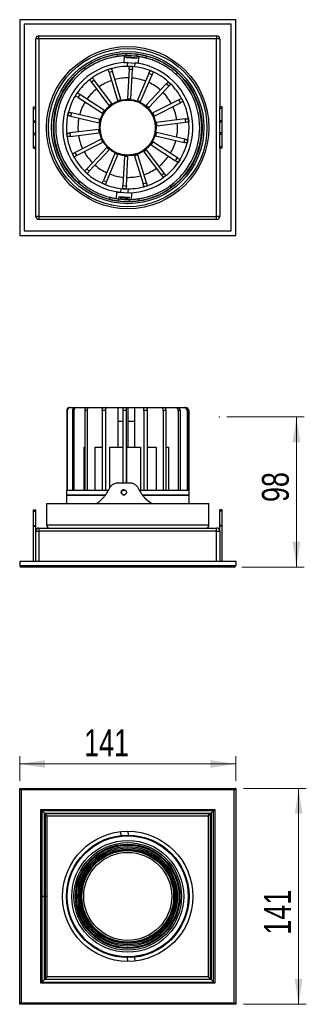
# Model space of a CAD drawing. Header units: millimetres. Extents: x 83 to 120, y 28 to 156.
import ezdxf

# ---------------------------------------------------------------- set-up
doc = ezdxf.new("R2010")
doc.units = ezdxf.units.MM
doc.header["$PDSIZE"] = -1
doc.styles.add('SLDTEXTSTYLE0', font='TXT', dxfattribs={"width": 0.75})
doc.dimstyles.new('SLDDIMSTYLE0', dxfattribs={"dimtxt": 3.5, "dimasz": 3.302, "dimexe": 0, "dimexo": 0.0625, "dimgap": 0.875, "dimtad": 1, "dimlfac": 5, "dimrnd": 1e-09, "dimzin": 12, "dimdsep": 46, "dimtxsty": 'SLDTEXTSTYLE0', "dimsah": 1, "dimcen": 0.09, "dimadec": 0, "dimazin": 3, "dimtfac": 1, "dimtmove": 0, "dimatfit": 0, "dimfxl": 0, "dimfrac": 2, "dimtolj": 1, "dimtzin": 12, "dimarcsym": 0})
doc.dimstyles.new('SLDDIMSTYLE1', dxfattribs={"dimtxt": 3.5, "dimasz": 3.302, "dimexe": 0, "dimexo": 0.0625, "dimgap": 0.875, "dimtad": 1, "dimlfac": 5, "dimrnd": 1e-09, "dimzin": 12, "dimdsep": 46, "dimtxsty": 'SLDTEXTSTYLE0', "dimsah": 1, "dimcen": 0.09, "dimadec": 0, "dimazin": 3, "dimtfac": 1, "dimtofl": 0, "dimtmove": 0, "dimatfit": 3, "dimfxl": 0, "dimfrac": 2, "dimtolj": 1, "dimtzin": 12, "dimarcsym": 0})

# ---------------------------------------------------------------- blocks, each defined once
blk = doc.blocks.new('_D')
at = {"color": 7, "linetype": 'Continuous', "lineweight": 18}
for p, q in [((109.61, 104.38), (119.7, 104.38)), ((118.7, 104.38), (118.7, 84.78)), ((111.57, 84.78), (119.7, 84.78))]:
    blk.add_line(p, q, dxfattribs=at)
for points in [[(118.7, 104.38), (118.19, 101.08), (119.21, 101.08)], [(118.7, 84.78), (119.21, 88.08), (118.19, 88.08)]]:
    blk.add_solid(points, dxfattribs=at)
at = {"color": 7, "linetype": 'Continuous', "lineweight": 18, "insert": (114.19, 93.27), "char_height": 3.5, "attachment_point": 1, "rotation": 90, "style": 'SLDTEXTSTYLE0'}
blk.add_mtext('98', dxfattribs=at)
blk = doc.blocks.new('_D_1')
at = {"color": 7, "linetype": 'Continuous', "lineweight": 18}
for p, q in [((82.57, 56.86), (82.57, 60.05)), ((110.77, 56.86), (110.77, 60.05)), ((82.57, 59.05), (110.77, 59.05))]:
    blk.add_line(p, q, dxfattribs=at)
for points in [[(82.57, 59.05), (85.88, 58.55), (85.88, 59.56)], [(110.77, 59.05), (107.47, 59.56), (107.47, 58.55)]]:
    blk.add_solid(points, dxfattribs=at)
at = {"color": 7, "linetype": 'Continuous', "lineweight": 18, "insert": (90.98, 63.56), "char_height": 3.5, "attachment_point": 1, "style": 'SLDTEXTSTYLE0'}
blk.add_mtext('141', dxfattribs=at)
blk = doc.blocks.new('_D_2')
at = {"color": 7, "linetype": 'Continuous', "lineweight": 18}
for p, q in [((111.77, 55.86), (119.98, 55.86)), ((118.98, 55.86), (118.98, 27.66)), ((111.77, 27.66), (119.98, 27.66))]:
    blk.add_line(p, q, dxfattribs=at)
for points in [[(118.98, 55.86), (118.47, 52.55), (119.48, 52.55)], [(118.98, 27.66), (119.48, 30.96), (118.47, 30.96)]]:
    blk.add_solid(points, dxfattribs=at)
at = {"color": 7, "linetype": 'Continuous', "lineweight": 18, "insert": (114.46, 36.76), "char_height": 3.5, "attachment_point": 1, "rotation": 90, "style": 'SLDTEXTSTYLE0'}
blk.add_mtext('141', dxfattribs=at)

msp = doc.modelspace()

# ---------------------------------------------------------------- linework, layer by layer
at = {"color": 7, "linetype": 'Continuous', "lineweight": 25}
for p, q in [((82.5732, 156.2774), (82.5732, 128.0774)), ((110.7732, 156.2774), (82.5732, 156.2774)), ((110.1732, 155.6774), (83.1732, 155.6774)), ((83.1732, 155.6774), (83.1732, 128.6774)), ((110.1732, 128.6774), (110.1732, 155.6774)), ((110.7732, 128.0774), (110.7732, 156.2774)), ((85.0732, 153.7774), (84.6732, 153.7774)), ((84.6732, 144.8781), (84.6732, 153.7774)), ((85.0732, 153.7774), (85.0732, 154.1774)), ((85.0732, 154.1774), (108.2732, 154.1774)), ((108.2732, 153.7774), (85.0732, 153.7774)), ((85.0732, 153.7774), (85.0732, 130.5774)), ((108.2732, 154.1774), (108.2732, 153.7774)), ((108.6732, 153.7774), (108.2732, 153.7774)), ((108.2732, 130.5774), (108.2732, 153.7774)), ((108.6732, 153.7774), (108.6732, 144.8781)), ((96.4829, 151.8283), (96.4691, 151.568)), ((96.8437, 151.8347), (96.8434, 151.8287)), ((96.8531, 151.8342), (96.8528, 151.8285)), ((97.5131, 151.7936), (97.5134, 151.7992)), ((97.5224, 151.7928), (97.5228, 151.7987)), ((95.2759, 151.7285), (95.2619, 151.4636)), ((96.2082, 151.5587), (96.1632, 150.707)), ((96.1632, 150.707), (98.0805, 150.6056)), ((96.4545, 151.2924), (96.4691, 151.568)), ((97.8526, 151.2185), (96.4545, 151.2924)), ((96.6225, 150.6827), (96.5958, 150.1774)), ((96.66, 151.391), (96.6542, 151.2819)), ((97.5944, 150.1242), (97.6211, 150.6299)), ((97.6528, 151.229), (97.6586, 151.3382)), ((97.8671, 151.494), (97.8526, 151.2185)), ((97.8809, 151.7544), (97.8671, 151.494)), ((98.0805, 150.6056), (98.1256, 151.4572)), ((99.0706, 151.5278), (99.0566, 151.2628)), ((91.0811, 150.0453), (91.0634, 149.711)), ((94.1268, 149.7613), (94.5514, 149.8909)), ((94.6682, 149.5084), (94.2435, 149.3788)), ((94.2435, 149.3788), (95.3575, 145.7287)), ((95.7821, 145.8583), (94.6682, 149.5084)), ((96.8531, 149.7755), (96.6514, 145.9646)), ((97.2964, 149.752), (96.8531, 149.7755)), ((96.8742, 150.1749), (97.3176, 150.1514)), ((97.0948, 145.9411), (97.2964, 149.752)), ((99.4409, 149.2557), (97.948, 145.7436)), ((99.8495, 149.0821), (99.4409, 149.2557)), ((99.5974, 149.6239), (100.006, 149.4502)), ((103.0644, 149.4113), (103.0467, 149.077)), ((91.6865, 148.433), (92.0412, 148.7001)), ((92.2818, 148.3805), (91.9271, 148.1135)), ((91.9271, 148.1135), (94.2222, 145.0645)), ((94.5769, 145.3316), (92.2818, 148.3805)), ((98.3567, 145.5699), (99.8495, 149.0821)), ((101.9679, 148.1747), (102.2924, 147.8717)), ((89.8477, 146.3502), (90.0897, 146.7225)), ((101.6949, 147.8823), (99.0909, 145.0926)), ((99.4154, 144.7896), (102.0195, 147.5793)), ((102.0195, 147.5793), (101.6949, 147.8823)), ((90.4251, 146.5044), (90.1831, 146.1322)), ((90.1831, 146.1322), (93.3826, 144.0521)), ((93.6246, 144.4244), (90.4251, 146.5044)), ((95.3575, 145.7287), (95.7821, 145.8583)), ((96.6514, 145.9646), (97.0948, 145.9411)), ((97.948, 145.7436), (98.3567, 145.5699)), ((103.3432, 145.8207), (99.9421, 144.0899)), ((100.1435, 143.6942), (103.5446, 145.425)), ((103.5446, 145.425), (103.3432, 145.8207)), ((103.6997, 146.0021), (103.9011, 145.6064)), ((84.3632, 144.8781), (84.6732, 144.8781)), ((84.3632, 144.6781), (84.3632, 144.8781)), ((84.3632, 144.6781), (84.6732, 144.6781)), ((84.3632, 143.0781), (84.3632, 144.6781)), ((84.6732, 144.6781), (84.6732, 144.8781)), ((84.6732, 143.0781), (84.6732, 144.6781)), ((88.8322, 143.7641), (88.9323, 144.1967)), ((89.322, 144.1065), (89.2219, 143.6739)), ((93.0399, 143.2462), (89.322, 144.1065)), ((93.3826, 144.0521), (93.6246, 144.4244)), ((94.2222, 145.0645), (94.5769, 145.3316)), ((99.0909, 145.0926), (99.4154, 144.7896)), ((99.9421, 144.0899), (100.1435, 143.6942)), ((108.9832, 144.8781), (108.6732, 144.8781)), ((108.6732, 144.6781), (108.6732, 144.8781)), ((108.9832, 144.6781), (108.6732, 144.6781)), ((108.6732, 143.0781), (108.6732, 144.6781)), ((108.9832, 144.6781), (108.9832, 144.8781)), ((108.9832, 143.0781), (108.9832, 144.6781)), ((84.3632, 143.0781), (84.6732, 143.0781)), ((84.3632, 142.8781), (84.3632, 143.0781)), ((84.3632, 142.8781), (84.6732, 142.8781)), ((84.3632, 141.4781), (84.3632, 142.8781)), ((84.6732, 142.8781), (84.6732, 143.0781)), ((84.6732, 141.4781), (84.6732, 142.8781)), ((89.2219, 143.6739), (92.9399, 142.8136)), ((92.9399, 142.8136), (93.0399, 143.2462)), ((104.1871, 143.3197), (100.3991, 142.8565)), ((100.3991, 142.8565), (100.4529, 142.4158)), ((100.4529, 142.4158), (104.241, 142.879)), ((104.241, 142.879), (104.1871, 143.3197)), ((104.5841, 143.3683), (104.638, 142.9276)), ((108.9832, 143.0781), (108.6732, 143.0781)), ((108.6732, 142.8781), (108.6732, 143.0781)), ((108.9832, 142.8781), (108.6732, 142.8781)), ((108.6732, 141.4781), (108.6732, 142.8781)), ((108.9832, 142.8781), (108.9832, 143.0781)), ((108.9832, 141.4781), (108.9832, 142.8781)), ((92.8935, 141.9391), (89.1055, 141.4759)), ((89.1594, 141.0351), (92.9474, 141.4983)), ((92.9474, 141.4983), (92.8935, 141.9391)), ((100.4066, 141.5413), (100.3065, 141.1087)), ((104.1246, 140.681), (100.4066, 141.5413)), ((84.3632, 141.4781), (84.6732, 141.4781)), ((84.3632, 141.2781), (84.3632, 141.4781)), ((84.3632, 141.2781), (84.6732, 141.2781)), ((84.3632, 139.6781), (84.3632, 141.2781)), ((84.6732, 141.2781), (84.6732, 141.4781)), ((84.6732, 139.6781), (84.6732, 141.2781)), ((88.7624, 140.9866), (88.7085, 141.4273)), ((89.1055, 141.4759), (89.1594, 141.0351)), ((93.203, 140.6607), (89.8019, 138.9299)), ((90.0032, 138.5342), (93.4044, 140.265)), ((93.4044, 140.265), (93.203, 140.6607)), ((99.9639, 140.3027), (99.7219, 139.9305)), ((103.1634, 138.2227), (99.9639, 140.3027)), ((100.3065, 141.1087), (104.0245, 140.2484)), ((104.0245, 140.2484), (104.1246, 140.681)), ((104.5143, 140.5908), (104.4142, 140.1582)), ((108.9832, 141.4781), (108.6732, 141.4781)), ((108.6732, 141.2781), (108.6732, 141.4781)), ((108.9832, 141.2781), (108.6732, 141.2781)), ((108.6732, 139.6781), (108.6732, 141.2781)), ((108.9832, 141.2781), (108.9832, 141.4781)), ((108.9832, 139.6781), (108.9832, 141.2781)), ((84.3632, 139.6781), (84.6732, 139.6781)), ((84.3632, 139.4781), (84.3632, 139.6781)), ((84.3632, 139.4781), (84.6732, 139.4781)), ((84.6732, 139.4781), (84.6732, 139.6781)), ((84.6732, 130.5774), (84.6732, 139.4781)), ((89.8019, 138.9299), (90.0032, 138.5342)), ((93.931, 139.5653), (91.327, 136.7756)), ((91.6516, 136.4726), (94.2556, 139.2623)), ((94.2556, 139.2623), (93.931, 139.5653)), ((99.1243, 139.2903), (98.7695, 139.0233)), ((98.7695, 139.0233), (101.0647, 135.9744)), ((101.4194, 136.2414), (99.1243, 139.2903)), ((99.7219, 139.9305), (102.9214, 137.8504)), ((108.9832, 139.6781), (108.6732, 139.6781)), ((108.6732, 139.4781), (108.6732, 139.6781)), ((108.6732, 139.4781), (108.6732, 130.5774)), ((108.9832, 139.4781), (108.6732, 139.4781)), ((108.9832, 139.4781), (108.9832, 139.6781)), ((89.6467, 138.3527), (89.4454, 138.7484)), ((94.9898, 138.7849), (93.497, 135.2728)), ((93.9056, 135.0991), (95.3984, 138.6112)), ((95.3984, 138.6112), (94.9898, 138.7849)), ((96.2517, 138.4138), (96.05, 134.6029)), ((96.695, 138.3903), (96.2517, 138.4138)), ((96.4934, 134.5794), (96.695, 138.3903)), ((97.989, 138.6261), (97.5643, 138.4965)), ((97.5643, 138.4965), (98.6783, 134.8465)), ((99.1029, 134.9761), (97.989, 138.6261)), ((102.9214, 137.8504), (103.1634, 138.2227)), ((103.4988, 138.0047), (103.2568, 137.6324)), ((91.3786, 136.1802), (91.054, 136.4832)), ((91.327, 136.7756), (91.6516, 136.4726)), ((90.2998, 135.2779), (90.2821, 134.9435)), ((93.497, 135.2728), (93.9056, 135.0991)), ((101.0647, 135.9744), (101.4194, 136.2414)), ((101.66, 135.9218), (101.3052, 135.6548)), ((93.7491, 134.731), (93.3405, 134.9047)), ((95.7521, 134.2306), (95.7253, 133.725)), ((96.4723, 134.18), (96.0289, 134.2034)), ((96.05, 134.6029), (96.4934, 134.5794)), ((96.7239, 133.6722), (96.7507, 134.1774)), ((98.6783, 134.8465), (99.1029, 134.9761)), ((99.2197, 134.5935), (98.795, 134.4639)), ((102.2831, 134.6439), (102.2654, 134.3095)), ((94.2899, 133.0921), (94.2759, 132.8271)), ((95.2209, 132.8976), (95.266, 133.7493)), ((95.266, 133.7493), (97.1833, 133.6479)), ((95.4793, 132.8609), (95.4656, 132.6005)), ((95.4939, 133.1364), (95.4793, 132.8609)), ((96.892, 133.0624), (95.4939, 133.1364)), ((95.6936, 133.1258), (95.6879, 133.0167)), ((96.6865, 132.9639), (96.6922, 133.073)), ((96.8774, 132.7869), (96.8636, 132.5265)), ((96.8774, 132.7869), (96.892, 133.0624)), ((97.1833, 133.6479), (97.1382, 132.7962)), ((98.0846, 132.8913), (98.0706, 132.6263)), ((85.0732, 130.5774), (84.6732, 130.5774)), ((85.0732, 130.5774), (108.2732, 130.5774)), ((85.0732, 130.5774), (85.0732, 130.1774)), ((108.2732, 130.1774), (85.0732, 130.1774)), ((108.6732, 130.5774), (108.2732, 130.5774)), ((108.2732, 130.1774), (108.2732, 130.5774)), ((83.1732, 128.6774), (110.1732, 128.6774)), ((82.5732, 128.0774), (110.7732, 128.0774)), ((89.1055, 105.619), (89.1594, 105.619)), ((89.1594, 105.619), (89.8019, 105.619)), ((89.8019, 105.619), (90.0032, 105.619)), ((90.0032, 105.619), (91.327, 105.619)), ((91.327, 105.619), (91.6516, 105.619)), ((91.6516, 105.619), (93.497, 105.619)), ((93.497, 105.619), (93.9056, 105.619)), ((93.9056, 105.619), (95.3984, 105.619)), ((95.3984, 105.619), (95.3984, 100.419)), ((95.3984, 105.619), (96.05, 105.619)), ((96.05, 105.619), (96.4934, 105.619)), ((96.4934, 105.619), (96.695, 105.619)), ((96.695, 105.619), (96.695, 100.419)), ((96.695, 105.619), (97.5643, 105.619)), ((97.5643, 105.619), (97.5643, 100.419)), ((97.5643, 105.619), (98.6783, 105.619)), ((98.6783, 105.619), (99.1029, 105.619)), ((99.1029, 105.619), (101.0647, 105.619)), ((101.0647, 105.619), (101.4194, 105.619)), ((101.4194, 105.619), (102.9214, 105.619)), ((102.9214, 105.619), (103.1634, 105.619)), ((103.1634, 105.619), (104.0245, 105.619)), ((104.0245, 105.619), (104.1246, 105.619)), ((104.1246, 105.619), (104.241, 105.619)), ((88.7624, 105.219), (88.7085, 105.219)), ((88.7085, 105.219), (88.7085, 94.819)), ((88.7624, 105.219), (88.7624, 94.819)), ((89.6467, 105.219), (89.4454, 105.219)), ((89.4454, 105.219), (89.4454, 94.819)), ((89.6467, 105.219), (89.6467, 94.819)), ((91.3786, 105.219), (91.054, 105.219)), ((91.054, 105.219), (91.054, 94.819)), ((91.3786, 105.219), (91.3786, 94.819)), ((93.7491, 105.219), (93.3405, 105.219)), ((93.3405, 105.219), (93.3405, 94.819)), ((93.7491, 105.219), (93.7491, 94.819)), ((96.0289, 105.219), (96.0289, 95.7941)), ((96.4723, 105.219), (96.0289, 105.219)), ((96.4723, 105.219), (96.4723, 95.7941)), ((98.795, 105.219), (98.795, 94.819)), ((99.2197, 105.219), (98.795, 105.219)), ((99.2197, 105.219), (99.2197, 94.819)), ((101.3052, 105.219), (101.3052, 94.819)), ((101.66, 105.219), (101.3052, 105.219)), ((101.66, 105.219), (101.66, 94.819)), ((103.2568, 105.219), (103.2568, 94.819)), ((103.4988, 105.219), (103.2568, 105.219)), ((103.4988, 105.219), (103.4988, 94.819)), ((104.4142, 105.219), (104.4142, 94.819)), ((104.5143, 105.219), (104.4142, 105.219)), ((104.5143, 105.219), (104.5143, 94.819)), ((104.638, 105.219), (104.638, 94.819)), ((95.3984, 103.819), (96.0289, 103.819)), ((96.695, 103.819), (97.5643, 103.819)), ((90.9842, 94.819), (90.9842, 100.419)), ((90.9842, 100.419), (91.054, 100.419)), ((92.4026, 94.819), (92.4026, 100.419)), ((92.4026, 100.419), (93.3405, 100.419)), ((94.3362, 95.132), (94.3362, 100.419)), ((94.3362, 100.419), (96.0289, 100.419)), ((96.5516, 95.7941), (96.5516, 100.419)), ((96.5516, 100.419), (98.357, 100.419)), ((98.357, 100.419), (98.357, 94.819)), ((99.2197, 100.419), (100.4027, 100.419)), ((100.4027, 100.419), (100.4027, 94.819)), ((101.66, 100.419), (101.9986, 100.419)), ((101.9986, 100.419), (101.9986, 94.819)), ((95.4656, 95.7941), (96.8636, 95.7941)), ((96.8774, 95.7941), (96.8636, 95.7941)), ((88.6732, 94.819), (88.6732, 94.219)), ((88.6732, 94.819), (88.7085, 94.819)), ((88.6732, 94.219), (93.7941, 94.219)), ((88.6732, 94.179), (88.6732, 93.0741)), ((88.6732, 94.179), (93.7643, 94.179)), ((88.7085, 94.819), (88.7624, 94.819)), ((88.7085, 94.819), (88.7085, 94.819)), ((88.7624, 94.819), (89.4454, 94.819)), ((89.4454, 94.819), (89.4455, 94.819)), ((89.4455, 94.819), (89.6467, 94.819)), ((89.6467, 94.819), (91.0541, 94.819)), ((91.054, 94.819), (91.0543, 94.819)), ((91.0543, 94.819), (91.3786, 94.819)), ((91.3786, 94.819), (93.3405, 94.819)), ((92.2952, 94.219), (92.2665, 94.179)), ((93.3405, 94.819), (93.3408, 94.819)), ((93.3408, 94.819), (93.7491, 94.819)), ((93.7491, 94.819), (94.1588, 94.819)), ((96.0289, 94.8351), (96.0289, 94.819)), ((96.0289, 94.819), (96.0292, 94.819)), ((96.0292, 94.819), (96.3463, 94.819)), ((96.0592, 94.219), (96.278, 94.219)), ((98.0846, 95.0243), (98.0706, 95.0243)), ((98.2023, 94.819), (98.795, 94.819)), ((98.5731, 94.219), (104.6732, 94.219)), ((98.6023, 94.179), (104.6732, 94.179)), ((98.795, 94.819), (98.7953, 94.819)), ((98.795, 94.819), (98.795, 94.819)), ((98.7953, 94.819), (99.2197, 94.819)), ((99.2197, 94.819), (101.3052, 94.819)), ((101.0755, 94.179), (101.0473, 94.219)), ((101.3052, 94.819), (101.3055, 94.819)), ((101.3052, 94.819), (101.3052, 94.819)), ((101.3055, 94.819), (101.66, 94.819)), ((101.66, 94.819), (103.2568, 94.819)), ((103.2568, 94.819), (103.2569, 94.819)), ((103.2568, 94.819), (103.2568, 94.819)), ((103.2569, 94.819), (103.4988, 94.819)), ((103.4988, 94.819), (104.4142, 94.819)), ((104.4142, 94.819), (104.4143, 94.819)), ((104.4142, 94.819), (104.4142, 94.819)), ((104.4143, 94.819), (104.5143, 94.819)), ((104.5143, 94.819), (104.6732, 94.819)), ((104.6732, 94.219), (104.6732, 94.819)), ((104.6732, 93.0741), (104.6732, 94.179)), ((86.0732, 93.0741), (86.0732, 90.2741)), ((86.0732, 93.0741), (96.6732, 93.0741)), ((96.6732, 93.0741), (107.2732, 93.0741)), ((107.2732, 90.2741), (107.2732, 93.0741)), ((84.3632, 92.2541), (84.6732, 92.2541)), ((84.3632, 92.0541), (84.3632, 92.2541)), ((84.3632, 90.2061), (84.3632, 92.0541)), ((84.3632, 92.0541), (84.6732, 92.0541)), ((84.6732, 92.0541), (84.6732, 92.2541)), ((84.6732, 90.2061), (84.6732, 92.0541)), ((108.9832, 92.2541), (108.6732, 92.2541)), ((108.6732, 92.0541), (108.6732, 92.2541)), ((108.9832, 92.0541), (108.6732, 92.0541)), ((108.6732, 90.2061), (108.6732, 92.0541)), ((108.9832, 92.0541), (108.9832, 92.2541)), ((108.9832, 90.2061), (108.9832, 92.0541)), ((84.3632, 90.2061), (84.6732, 90.2061)), ((84.3632, 90.1093), (84.3632, 90.2061)), ((84.3632, 90.1093), (84.6732, 90.1093)), ((84.3632, 85.5541), (84.3632, 90.1093)), ((84.6732, 90.1093), (84.6732, 90.2061)), ((84.6732, 89.4741), (84.6732, 90.1093)), ((108.9832, 90.2061), (108.6732, 90.2061)), ((108.6732, 90.1093), (108.6732, 90.2061)), ((108.9832, 90.1093), (108.6732, 90.1093)), ((108.6732, 89.4741), (108.6732, 90.1093)), ((108.9832, 90.1093), (108.9832, 90.2061)), ((108.9832, 85.5541), (108.9832, 90.1093)), ((84.6732, 89.4741), (85.0732, 89.4741)), ((84.6732, 85.5541), (84.6732, 89.4741)), ((85.0732, 89.8741), (85.0732, 89.4741)), ((85.0732, 89.8741), (108.2732, 89.8741)), ((108.2732, 89.4741), (85.0732, 89.4741)), ((108.2732, 89.4741), (108.2732, 89.8741)), ((108.2732, 89.4741), (108.6732, 89.4741)), ((108.6732, 89.4741), (108.6732, 85.5541)), ((82.5732, 85.5541), (82.5732, 84.9801)), ((82.5732, 85.5541), (110.7732, 85.5541)), ((82.5732, 84.9801), (110.7732, 84.9801)), ((110.7732, 85.5541), (110.7732, 84.9801)), ((110.5732, 84.7801), (82.7732, 84.7801)), ((82.5732, 27.6554), (82.5732, 55.8554)), ((82.5732, 55.8554), (110.7732, 55.8554)), ((82.7732, 55.6554), (82.7732, 27.8554)), ((110.5732, 55.6554), (82.7732, 55.6554)), ((110.5732, 27.8554), (110.5732, 55.6554)), ((110.7732, 55.8554), (110.7732, 27.6554)), ((85.3203, 53.1084), (108.0262, 53.1084)), ((85.3203, 41.7554), (85.3203, 53.1084)), ((85.4798, 52.9489), (85.4798, 41.7554)), ((107.8667, 52.9489), (85.4798, 52.9489)), ((107.8667, 30.562), (107.8667, 52.9489)), ((108.0262, 53.1084), (108.0262, 30.4025)), ((85.7999, 41.7554), (85.7999, 52.6288)), ((85.7999, 52.6288), (107.5466, 52.6288)), ((85.876, 52.5527), (85.876, 41.7554)), ((107.4705, 52.5527), (85.876, 52.5527)), ((85.876, 52.5527), (86.1732, 52.2554)), ((86.1732, 41.7554), (86.1732, 52.2554)), ((86.1732, 52.2554), (107.1732, 52.2554)), ((107.4705, 52.5527), (107.1732, 52.2554)), ((107.1732, 52.2554), (107.1732, 31.2554)), ((107.4705, 30.9582), (107.4705, 52.5527)), ((107.5466, 52.6288), (107.5466, 30.8821)), ((95.7256, 50.2025), (95.7521, 49.7023)), ((96.7507, 49.7555), (96.7242, 50.2553)), ((93.3405, 49.0282), (93.3408, 49.0283)), ((93.3405, 49.0282), (93.3405, 49.0282)), ((98.795, 49.4689), (98.7953, 49.4689)), ((98.795, 49.4689), (98.795, 49.4689)), ((101.3052, 48.2781), (101.3055, 48.2779)), ((101.3052, 48.2781), (101.3052, 48.2781)), ((91.054, 47.4497), (91.0543, 47.4499)), ((91.0541, 47.4497), (91.054, 47.4497)), ((89.4454, 45.1844), (89.4455, 45.1847)), ((89.4454, 45.1844), (89.4454, 45.1844)), ((103.2568, 46.3005), (103.2569, 46.3002)), ((103.2568, 46.3005), (103.2568, 46.3005)), ((104.4142, 43.7747), (104.4143, 43.7744)), ((104.4142, 43.7747), (104.4142, 43.7747)), ((88.7085, 42.5056), (88.7085, 42.5059)), ((88.7085, 42.5056), (88.7085, 42.5056)), ((85.3203, 30.4025), (85.3203, 41.7554)), ((85.3203, 41.7554), (85.4798, 41.7554)), ((85.4798, 41.7554), (85.4798, 30.562)), ((85.7999, 41.7554), (85.4798, 41.7554)), ((85.7999, 30.8821), (85.7999, 41.7554)), ((85.876, 41.7554), (85.7999, 41.7554)), ((85.876, 41.7554), (85.876, 30.9582)), ((86.1732, 41.7554), (85.876, 41.7554)), ((86.1732, 31.2554), (86.1732, 41.7554)), ((104.638, 41.0053), (104.638, 41.0053)), ((104.638, 41.0053), (104.638, 41.005)), ((88.9323, 39.7362), (88.9322, 39.7365)), ((88.9323, 39.7362), (88.9323, 39.7362)), ((103.9011, 38.3264), (103.901, 38.3262)), ((103.9011, 38.3265), (103.9011, 38.3264)), ((90.0897, 37.2104), (90.0895, 37.2107)), ((90.0897, 37.2104), (90.0897, 37.2104)), ((102.2924, 36.0612), (102.2922, 36.061)), ((102.2924, 36.0612), (102.2924, 36.0612)), ((92.0412, 35.2328), (92.041, 35.233)), ((92.0412, 35.2328), (92.0412, 35.2328)), ((94.5514, 34.0419), (94.5512, 34.042)), ((94.5515, 34.0419), (94.5514, 34.0419)), ((96.5958, 33.7554), (96.6222, 33.2556)), ((97.6208, 33.3084), (97.5944, 33.8086)), ((100.006, 34.4827), (100.0057, 34.4826)), ((100.006, 34.4827), (100.006, 34.4827)), ((107.5466, 30.8821), (85.7999, 30.8821)), ((85.876, 30.9582), (86.1732, 31.2554)), ((85.876, 30.9582), (107.4705, 30.9582)), ((107.1732, 31.2554), (86.1732, 31.2554)), ((107.4705, 30.9582), (107.1732, 31.2554)), ((108.0262, 30.4025), (85.3203, 30.4025)), ((85.4798, 30.562), (107.8667, 30.562)), ((110.7732, 27.6554), (82.5732, 27.6554)), ((82.7732, 27.8554), (110.5732, 27.8554))]:
    msp.add_line(p, q, dxfattribs=at)
at = {"color": 1, "linetype": 'Continuous', "lineweight": 25}
for p, q in [((86.0732, 90.2741), (96.6732, 90.2741)), ((96.6732, 90.2741), (107.2732, 90.2741)), ((85.0732, 89.4741), (85.0732, 85.5541)), ((108.2732, 85.5541), (108.2732, 89.4741))]:
    msp.add_line(p, q, dxfattribs=at)
at = {"color": 7, "linetype": 'Continuous', "lineweight": 25, "flags": 128}
for points in [[(96.66, 151.391), (96.6757, 151.3902), (96.7218, 151.3877), (96.7953, 151.3838), (96.8918, 151.3787), (97.005, 151.3727), (97.128, 151.3662), (97.2529, 151.3596), (97.3719, 151.3533), (97.4776, 151.3477), (97.5633, 151.3432), (97.6235, 151.34), (97.6547, 151.3384), (97.6586, 151.3382)], [(94.2435, 149.3788), (94.2208, 149.4534), (94.1989, 149.5252), (94.1787, 149.5913), (94.161, 149.6493), (94.1465, 149.6969), (94.1357, 149.7322), (94.129, 149.754), (94.1268, 149.7613)], [(94.5514, 149.8909), (94.5537, 149.8836), (94.5603, 149.8618), (94.5711, 149.8265), (94.5856, 149.7789), (94.6033, 149.7209), (94.6235, 149.6548), (94.6454, 149.583), (94.6682, 149.5084)], [(96.8531, 149.7755), (96.8572, 149.8534), (96.8612, 149.9283), (96.8648, 149.9974), (96.868, 150.0579), (96.8706, 150.1076), (96.8726, 150.1445), (96.8738, 150.1672), (96.8742, 150.1749)], [(97.3176, 150.1514), (97.3172, 150.1438), (97.316, 150.121), (97.314, 150.0841), (97.3114, 150.0345), (97.3082, 149.9739), (97.3045, 149.9049), (97.3006, 149.8299), (97.2964, 149.752)], [(99.4409, 149.2557), (99.4714, 149.3276), (99.5008, 149.3966), (99.5278, 149.4603), (99.5515, 149.516), (99.571, 149.5618), (99.5855, 149.5958), (99.5944, 149.6168), (99.5974, 149.6239)], [(100.006, 149.4502), (100.003, 149.4431), (99.9941, 149.4222), (99.9796, 149.3881), (99.9602, 149.3424), (99.9365, 149.2866), (99.9094, 149.2229), (99.88, 149.1539), (99.8495, 149.0821)], [(91.9271, 148.1135), (91.8801, 148.1758), (91.835, 148.2357), (91.7934, 148.291), (91.757, 148.3394), (91.727, 148.3792), (91.7048, 148.4087), (91.6911, 148.4269), (91.6865, 148.433)], [(92.0412, 148.7001), (92.0459, 148.6939), (92.0595, 148.6757), (92.0818, 148.6462), (92.1117, 148.6065), (92.1481, 148.558), (92.1897, 148.5028), (92.2349, 148.4428), (92.2818, 148.3805)], [(101.6949, 147.8823), (101.7482, 147.9393), (101.7994, 147.9942), (101.8466, 148.0447), (101.8879, 148.089), (101.9219, 148.1254), (101.9471, 148.1524), (101.9626, 148.1691), (101.9679, 148.1747)], [(90.0897, 146.7225), (90.0962, 146.7183), (90.1152, 146.7059), (90.1462, 146.6857), (90.1879, 146.6586), (90.2388, 146.6256), (90.2967, 146.5879), (90.3596, 146.547), (90.4251, 146.5044)], [(102.2924, 147.8717), (102.2872, 147.8661), (102.2717, 147.8495), (102.2464, 147.8224), (102.2125, 147.7861), (102.1711, 147.7418), (102.1239, 147.6912), (102.0727, 147.6363), (102.0195, 147.5793)], [(90.1831, 146.1322), (90.1176, 146.1747), (90.0547, 146.2156), (89.9967, 146.2533), (89.9459, 146.2863), (89.9042, 146.3135), (89.8732, 146.3336), (89.8541, 146.346), (89.8477, 146.3502)], [(103.3432, 145.8207), (103.4128, 145.8561), (103.4797, 145.8901), (103.5413, 145.9215), (103.5953, 145.949), (103.6397, 145.9716), (103.6726, 145.9883), (103.6929, 145.9986), (103.6997, 146.0021)], [(103.9011, 145.6064), (103.8943, 145.6029), (103.874, 145.5926), (103.841, 145.5758), (103.7967, 145.5533), (103.7427, 145.5258), (103.681, 145.4944), (103.6142, 145.4604), (103.5446, 145.425)], [(88.9323, 144.1967), (88.9397, 144.1949), (88.9619, 144.1898), (88.9979, 144.1815), (89.0464, 144.1702), (89.1054, 144.1566), (89.1728, 144.141), (89.2459, 144.1241), (89.322, 144.1065)], [(89.2219, 143.6739), (89.1458, 143.6915), (89.0727, 143.7084), (89.0054, 143.724), (88.9463, 143.7377), (88.8978, 143.7489), (88.8618, 143.7572), (88.8396, 143.7624), (88.8322, 143.7641)], [(104.1871, 143.3197), (104.2645, 143.3292), (104.339, 143.3383), (104.4077, 143.3467), (104.4678, 143.3541), (104.5172, 143.3601), (104.5539, 143.3646), (104.5765, 143.3673), (104.5841, 143.3683)], [(104.638, 142.9276), (104.6304, 142.9266), (104.6078, 142.9239), (104.5711, 142.9194), (104.5217, 142.9133), (104.4615, 142.906), (104.3929, 142.8976), (104.3184, 142.8885), (104.241, 142.879)], [(88.7085, 141.4273), (88.7161, 141.4282), (88.7387, 141.431), (88.7754, 141.4355), (88.8248, 141.4415), (88.8849, 141.4489), (88.9536, 141.4573), (89.0281, 141.4664), (89.1055, 141.4759)], [(89.1594, 141.0351), (89.082, 141.0257), (89.0075, 141.0166), (88.9388, 141.0082), (88.8787, 141.0008), (88.8293, 140.9948), (88.7926, 140.9903), (88.77, 140.9875), (88.7624, 140.9866)], [(104.4142, 140.1582), (104.4067, 140.1599), (104.3846, 140.1651), (104.3485, 140.1734), (104.3001, 140.1846), (104.241, 140.1983), (104.1737, 140.2139), (104.1005, 140.2308), (104.0245, 140.2484)], [(104.1246, 140.681), (104.2006, 140.6634), (104.2737, 140.6464), (104.3411, 140.6309), (104.4002, 140.6172), (104.4486, 140.606), (104.4847, 140.5976), (104.5068, 140.5925), (104.5143, 140.5908)], [(89.4454, 138.7484), (89.4522, 138.7519), (89.4725, 138.7622), (89.5054, 138.779), (89.5498, 138.8016), (89.6038, 138.8291), (89.6654, 138.8604), (89.7323, 138.8945), (89.8019, 138.9299)], [(90.0032, 138.5342), (89.9337, 138.4988), (89.8668, 138.4647), (89.8052, 138.4334), (89.7512, 138.4059), (89.7068, 138.3833), (89.6739, 138.3665), (89.6536, 138.3562), (89.6467, 138.3527)], [(103.2568, 137.6324), (103.2503, 137.6366), (103.2312, 137.649), (103.2003, 137.6691), (103.1585, 137.6963), (103.1077, 137.7293), (103.0497, 137.767), (102.9868, 137.8079), (102.9214, 137.8504)], [(103.1634, 138.2227), (103.2288, 138.1801), (103.2918, 138.1392), (103.3497, 138.1016), (103.4006, 138.0685), (103.4423, 138.0414), (103.4732, 138.0213), (103.4923, 138.0088), (103.4988, 138.0047)], [(91.054, 136.4832), (91.0593, 136.4888), (91.0748, 136.5054), (91.1, 136.5324), (91.134, 136.5688), (91.1754, 136.6131), (91.2225, 136.6637), (91.2737, 136.7185), (91.327, 136.7756)], [(91.6516, 136.4726), (91.5983, 136.4155), (91.5471, 136.3607), (91.4999, 136.3101), (91.4586, 136.2658), (91.4246, 136.2295), (91.3994, 136.2024), (91.3839, 136.1858), (91.3786, 136.1802)], [(93.3405, 134.9047), (93.3435, 134.9118), (93.3524, 134.9327), (93.3669, 134.9667), (93.3863, 135.0125), (93.41, 135.0683), (93.4371, 135.1319), (93.4664, 135.201), (93.497, 135.2728)], [(93.9056, 135.0991), (93.875, 135.0273), (93.8457, 134.9582), (93.8186, 134.8946), (93.7949, 134.8388), (93.7755, 134.793), (93.761, 134.759), (93.7521, 134.7381), (93.7491, 134.731)], [(101.3052, 135.6548), (101.3006, 135.6609), (101.2869, 135.6791), (101.2647, 135.7087), (101.2348, 135.7484), (101.1983, 135.7968), (101.1567, 135.8521), (101.1116, 135.912), (101.0647, 135.9744)], [(101.4194, 136.2414), (101.4663, 136.1791), (101.5115, 136.1191), (101.5531, 136.0639), (101.5895, 136.0154), (101.6194, 135.9757), (101.6417, 135.9462), (101.6554, 135.928), (101.66, 135.9218)], [(96.0289, 134.2034), (96.0293, 134.2111), (96.0305, 134.2338), (96.0325, 134.2707), (96.0351, 134.3204), (96.0383, 134.3809), (96.0419, 134.45), (96.0459, 134.5249), (96.05, 134.6029)], [(96.4934, 134.5794), (96.4893, 134.5015), (96.4853, 134.4265), (96.4817, 134.3575), (96.4785, 134.2969), (96.4758, 134.2473), (96.4739, 134.2104), (96.4727, 134.1876), (96.4723, 134.18)], [(98.795, 134.4639), (98.7928, 134.4713), (98.7861, 134.4931), (98.7754, 134.5284), (98.7608, 134.576), (98.7431, 134.634), (98.723, 134.7001), (98.7011, 134.7719), (98.6783, 134.8465)], [(99.1029, 134.9761), (99.1257, 134.9015), (99.1476, 134.8297), (99.1678, 134.7636), (99.1855, 134.7056), (99.2, 134.658), (99.2108, 134.6227), (99.2175, 134.6009), (99.2197, 134.5935)], [(95.6879, 133.0167), (95.7036, 133.0159), (95.7496, 133.0134), (95.8232, 133.0095), (95.9196, 133.0044), (96.0329, 132.9984), (96.1558, 132.9919), (96.2807, 132.9853), (96.3998, 132.979), (96.5054, 132.9734), (96.5911, 132.9689), (96.6514, 132.9657), (96.6825, 132.9641), (96.6865, 132.9639)], [(93.3405, 105.219), (93.3435, 105.2971), (93.3524, 105.3721), (93.3669, 105.4413), (93.3863, 105.5019), (93.41, 105.5516), (93.4371, 105.5886), (93.4664, 105.6114), (93.497, 105.619)], [(93.9056, 105.619), (93.875, 105.6114), (93.8457, 105.5886), (93.8186, 105.5516), (93.7949, 105.5019), (93.7755, 105.4413), (93.761, 105.3721), (93.7521, 105.2971), (93.7491, 105.219)], [(98.795, 105.219), (98.7928, 105.2971), (98.7861, 105.3721), (98.7754, 105.4413), (98.7608, 105.5019), (98.7431, 105.5516), (98.723, 105.5886), (98.7011, 105.6114), (98.6783, 105.619)], [(99.1029, 105.619), (99.1257, 105.6114), (99.1476, 105.5886), (99.1678, 105.5516), (99.1855, 105.5019), (99.2, 105.4413), (99.2108, 105.3721), (99.2175, 105.2971), (99.2197, 105.219)], [(101.3052, 105.219), (101.3006, 105.2971), (101.2869, 105.3721), (101.2647, 105.4413), (101.2348, 105.5019), (101.1983, 105.5516), (101.1567, 105.5886), (101.1116, 105.6114), (101.0647, 105.619)], [(101.4194, 105.619), (101.4663, 105.6114), (101.5115, 105.5886), (101.5531, 105.5516), (101.5895, 105.5019), (101.6194, 105.4413), (101.6417, 105.3721), (101.6554, 105.2971), (101.66, 105.219)], [(82.7732, 55.6554), (82.7342, 55.6945), (82.6967, 55.732), (82.6621, 55.7666), (82.6318, 55.7969), (82.6069, 55.8217), (82.5885, 55.8402), (82.5771, 55.8516), (82.5732, 55.8554)], [(110.7732, 55.8554), (110.7702, 55.8524), (110.7612, 55.8434), (110.7464, 55.8286), (110.7264, 55.8086), (110.7018, 55.784), (110.6732, 55.7554), (110.6416, 55.7238), (110.608, 55.6902), (110.5732, 55.6554)], [(85.3203, 53.1084), (85.357, 53.0717), (85.3925, 53.0362), (85.4255, 53.0032), (85.4549, 52.9738), (85.4798, 52.9489)], [(85.4798, 52.9489), (85.544, 52.8847), (85.621, 52.8076), (85.7076, 52.7211), (85.7999, 52.6288)], [(107.8667, 52.9489), (107.8025, 52.8847), (107.7254, 52.8076), (107.6389, 52.7211), (107.5466, 52.6288)], [(107.8667, 52.9489), (107.8916, 52.9738), (107.921, 53.0032), (107.954, 53.0362), (107.9895, 53.0717), (108.0262, 53.1084)], [(85.876, 52.5527), (85.8517, 52.577), (85.8261, 52.6025), (85.7999, 52.6288)], [(107.4705, 52.5527), (107.4948, 52.577), (107.5203, 52.6025), (107.5466, 52.6288)], [(85.4798, 30.562), (85.544, 30.6262), (85.621, 30.7032), (85.7076, 30.7898), (85.7999, 30.8821)], [(85.7999, 30.8821), (85.8261, 30.9083), (85.8517, 30.9339), (85.876, 30.9582)], [(107.5466, 30.8821), (107.5203, 30.9083), (107.4948, 30.9339), (107.4705, 30.9582)], [(107.8667, 30.562), (107.8025, 30.6262), (107.7254, 30.7032), (107.6389, 30.7898), (107.5466, 30.8821)], [(85.4798, 30.562), (85.4549, 30.5371), (85.4255, 30.5077), (85.3925, 30.4747), (85.357, 30.4392), (85.3203, 30.4025)], [(107.8667, 30.562), (107.8916, 30.5371), (107.921, 30.5077), (107.954, 30.4747), (107.9895, 30.4392), (108.0262, 30.4025)], [(82.7732, 27.8554), (82.7385, 27.8207), (82.7048, 27.787), (82.6732, 27.7554), (82.6447, 27.7269), (82.62, 27.7022), (82.6, 27.6822), (82.5853, 27.6675), (82.5763, 27.6585), (82.5732, 27.6554)], [(110.7732, 27.6554), (110.7694, 27.6593), (110.758, 27.6707), (110.7395, 27.6891), (110.7147, 27.714), (110.6844, 27.7443), (110.6498, 27.7789), (110.6123, 27.8164), (110.5732, 27.8554)]]:
    msp.add_lwpolyline(points, dxfattribs=at)
at = {"color": 7, "linetype": 'Continuous', "lineweight": 25}
for centre, radius in [((96.6732, 142.1774), 10.6), ((96.6732, 142.1774), 10.34), ((96.6732, 142.1774), 9.94), ((96.6732, 142.1774), 9.7), ((96.6732, 142.1774), 3.7), ((96.6732, 142.1774), 3.6), ((96.6732, 41.7554), 8.5), ((96.6732, 41.7554), 8), ((96.6732, 41.7554), 7.9), ((96.6732, 41.7554), 7.3), ((96.6732, 41.7554), 7.0213), ((96.6732, 41.7554), 6.8153), ((96.6732, 41.7554), 6.7043), ((96.6732, 41.7554), 6.4983), ((96.6732, 41.7554), 6.3398), ((96.6732, 41.7554), 6.1655), ((96.6732, 41.7554), 6.0291), ((96.6732, 41.7554), 5.9895), ((96.6732, 41.7554), 5.7475)]:
    msp.add_circle(centre, radius, dxfattribs=at)
for centre, radius, start, end in [((85.0732, 153.7774), 0.4, 90, 180), ((108.2732, 153.7774), 0.4, 0, 90), ((96.6732, 142.1774), 9.6528, 82.812822, 91.130083), ((96.6732, 142.1774), 8.5, 90.343739, 263.599166), ((96.6732, 142.1774), 9.3928, 82.697496, 91.245409), ((96.6732, 142.1774), 8.5, 270.343739, 83.599166), ((96.6732, 142.1774), 9.6528, 125.403324, 228.539581), ((96.6732, 142.1774), 9.3928, 126.673075, 227.26983), ((96.6732, 142.1774), 8, 108.560569, 125.380245), ((96.6732, 142.1774), 8, 105.382336, 108.560569), ((96.6732, 142.1774), 8, 88.560569, 105.380245), ((96.6732, 142.1774), 8, 85.382336, 88.560569), ((96.6732, 142.1774), 8, 68.560569, 85.380245), ((96.6732, 142.1774), 8, 65.382336, 68.560569), ((96.6732, 142.1774), 8, 48.560569, 65.380245), ((96.6732, 142.1774), 9.6528, 305.403324, 48.539581), ((96.6732, 142.1774), 8, 128.560569, 145.380245), ((96.6732, 142.1774), 8, 125.382336, 128.560569), ((96.6732, 142.1774), 6.5, 108.927418, 125.012914), ((96.6732, 142.1774), 6.5, 88.927418, 105.012914), ((96.6732, 142.1774), 6.5, 68.927418, 85.012914), ((96.6732, 142.1774), 6.5, 48.927418, 65.012914), ((96.6732, 142.1774), 8, 45.382336, 48.560569), ((96.6732, 142.1774), 9.3928, 306.673075, 47.26983), ((96.6732, 142.1774), 8, 145.382336, 148.560569), ((96.6732, 142.1774), 6.5, 128.927418, 145.012914), ((96.6732, 142.1774), 6.5, 28.927418, 45.012914), ((96.6732, 142.1774), 8, 28.560569, 45.380245), ((96.6732, 142.1774), 8, 148.560569, 165.380245), ((96.6732, 142.1774), 6.5, 148.927418, 165.012914), ((96.6732, 142.1774), 8, 25.382336, 28.560569), ((96.6732, 142.1774), 8, 8.560569, 25.380245), ((96.6732, 142.1774), 8, 165.382336, 168.560569), ((96.6732, 142.1774), 6.5, 8.927418, 25.012914), ((96.6732, 142.1774), 8, 168.560569, 185.380245), ((96.6732, 142.1774), 6.5, 168.927418, 185.012914), ((96.6732, 142.1774), 8, 348.560569, 5.380245), ((96.6732, 142.1774), 8, 5.382336, 8.560569), ((96.6732, 142.1774), 6.5, 348.927418, 5.012914), ((96.6732, 142.1774), 8, 185.382336, 188.560569), ((96.6732, 142.1774), 8, 188.560569, 205.380245), ((96.6732, 142.1774), 6.5, 188.927418, 205.012914), ((96.6732, 142.1774), 6.5, 328.927418, 345.012914), ((96.6732, 142.1774), 8, 345.382336, 348.560569), ((96.6732, 142.1774), 6.5, 208.927418, 225.012914), ((96.6732, 142.1774), 8, 328.560569, 345.380245), ((96.6732, 142.1774), 8, 205.382336, 208.560569), ((96.6732, 142.1774), 8, 208.560569, 225.380245), ((96.6732, 142.1774), 6.5, 308.927418, 325.012914), ((96.6732, 142.1774), 8, 308.560569, 325.380245), ((96.6732, 142.1774), 8, 325.382336, 328.560569), ((96.6732, 142.1774), 8, 225.382336, 228.560569), ((96.6732, 142.1774), 6.5, 228.927418, 245.012914), ((96.6732, 142.1774), 6.5, 288.927418, 305.012914), ((96.6732, 142.1774), 8, 228.560569, 245.380245), ((96.6732, 142.1774), 6.5, 248.927418, 265.012914), ((96.6732, 142.1774), 6.5, 268.927418, 285.012914), ((96.6732, 142.1774), 8, 288.560569, 305.380245), ((96.6732, 142.1774), 8, 305.382336, 308.560569), ((96.6732, 142.1774), 8, 245.382336, 248.560569), ((96.6732, 142.1774), 8, 248.560569, 265.380245), ((96.6732, 142.1774), 8, 265.382336, 268.560569), ((96.6732, 142.1774), 8, 268.560569, 285.380245), ((96.6732, 142.1774), 8, 285.382336, 288.560569), ((96.6732, 142.1774), 9.6528, 262.812822, 271.130083), ((96.6732, 142.1774), 9.3928, 262.697496, 271.245409), ((85.0732, 130.5774), 0.4, 180, 270), ((108.2732, 130.5774), 0.4, 270, 0), ((89.107, 105.2205), 0.3985, 90.213375, 180.211797), ((89.1609, 105.2205), 0.3985, 90.213375, 180.211797), ((89.8249, 105.2396), 0.3801, 93.481042, 183.102025), ((90.0263, 105.2396), 0.3801, 93.481042, 183.102025), ((91.4053, 105.2725), 0.3553, 102.733394, 188.65027), ((91.7299, 105.2725), 0.3553, 102.733394, 188.65027), ((97.9375, 105.3188), 1.9112, 170.96045, 182.990899), ((98.3809, 105.3188), 1.9112, 170.96045, 182.990899), ((102.886, 105.2488), 0.372, 355.419151, 84.533726), ((103.128, 105.2488), 0.372, 355.419151, 84.533726), ((104.0193, 105.2241), 0.395, 359.26271, 89.243228), ((104.1194, 105.2241), 0.395, 359.26271, 89.243228), ((104.2395, 105.2205), 0.3985, 359.788203, 89.786625), ((86.4732, 90.2741), 0.4, 180, 270), ((106.8732, 90.2741), 0.4, 270, 0), ((85.0732, 89.4741), 0.4, 90, 180), ((108.2732, 89.4741), 0.4, 0, 90), ((82.7732, 84.9801), 0.2, 180, 270), ((110.5732, 84.9801), 0.2, 270, 0)]:
    msp.add_arc(centre, radius, start, end, dxfattribs=at)
for points, knots in [([(96.4829, 151.8283), (96.4083, 151.8263), (96.259, 151.8223), (96.0417, 151.8103), (95.8372, 151.7946), (95.65, 151.7764), (95.4868, 151.7574), (95.3607, 151.7408), (95.3013, 151.7322), (95.2759, 151.7285)], [0, 0, 0, 0, 0.14780346, 0.29561624, 0.44335478, 0.59109803, 0.74009188, 0.88907679, 1, 1, 1, 1]), ([(95.2619, 151.4636), (95.1895, 151.4521), (95.0446, 151.4292), (94.771, 151.3771), (94.4615, 151.3082), (94.1152, 151.2175), (93.741, 151.1036), (93.2812, 150.942), (92.7329, 150.7125), (92.1364, 150.4103), (91.5744, 150.076), (91.2338, 149.8326), (91.0634, 149.711)], [0, 0, 0, 0, 0.08639775, 0.17306428, 0.25945033, 0.34589084, 0.43261635, 0.51906467, 0.64749332, 0.77598779, 0.88797083, 1, 1, 1, 1]), ([(95.2759, 151.7285), (95.2034, 151.7175), (95.0581, 151.6954), (94.7836, 151.6449), (94.4729, 151.5781), (94.125, 151.4901), (93.7489, 151.3793), (93.3519, 151.2444), (92.941, 151.0829), (92.5235, 150.8966), (92.0686, 150.6665), (91.582, 150.3876), (91.2481, 150.1594), (91.0811, 150.0453)], [0, 0, 0, 0, 0.08707993, 0.1744311, 0.26149984, 0.34862016, 0.4360272, 0.5231552, 0.6094698, 0.69604694, 0.78240635, 0.89118327, 1, 1, 1, 1]), ([(96.4691, 151.568), (96.3945, 151.5658), (96.2452, 151.5615), (96.0278, 151.5488), (95.8233, 151.5323), (95.6361, 151.5133), (95.4728, 151.4936), (95.3467, 151.4763), (95.2872, 151.4674), (95.2619, 151.4636)], [0, 0, 0, 0, 0.14779861, 0.29560717, 0.44333725, 0.59107198, 0.74012983, 0.88917816, 1, 1, 1, 1]), ([(99.0566, 151.2628), (99.0225, 151.2716), (98.9544, 151.2893), (98.8128, 151.3237), (98.6464, 151.3612), (98.4571, 151.4), (98.2498, 151.4377), (98.0504, 151.4696), (97.9214, 151.4868), (97.8671, 151.494)], [0, 0, 0, 0, 0.14826227, 0.29653835, 0.44473588, 0.59293331, 0.74222569, 0.89150774, 1, 1, 1, 1]), ([(99.0706, 151.5278), (99.0365, 151.5364), (98.9684, 151.5537), (98.8268, 151.5873), (98.6604, 151.624), (98.4711, 151.662), (98.2638, 151.699), (98.0644, 151.7303), (97.9353, 151.7472), (97.8809, 151.7544)], [0, 0, 0, 0, 0.14823922, 0.29649132, 0.44466915, 0.59284709, 0.74206144, 0.8912664, 1, 1, 1, 1]), ([(103.0467, 149.077), (102.9059, 149.2023), (102.624, 149.4534), (102.1769, 149.7945), (101.7186, 150.1068), (101.2547, 150.382), (100.7973, 150.6207), (100.3768, 150.813), (100.0022, 150.9629), (99.6761, 151.0791), (99.3419, 151.1855), (99.1621, 151.2342), (99.0566, 151.2628)], [0, 0, 0, 0, 0.10089079, 0.20202938, 0.3028136, 0.40441144, 0.50640852, 0.60794415, 0.69661883, 0.78560097, 0.87428296, 1, 1, 1, 1]), ([(103.0644, 149.4113), (102.9218, 149.5329), (102.6364, 149.7762), (102.186, 150.1066), (101.7258, 150.4087), (101.2616, 150.6747), (100.8051, 150.9053), (100.3854, 151.0915), (100.0111, 151.237), (99.6849, 151.3502), (99.353, 151.4531), (99.1746, 151.5003), (99.0706, 151.5278)], [0, 0, 0, 0, 0.10080518, 0.20186005, 0.30256286, 0.40403691, 0.50590534, 0.60732169, 0.69654769, 0.78608152, 0.87531459, 1, 1, 1, 1]), ([(90.2998, 135.2779), (90.4406, 135.1525), (90.7224, 134.9015), (91.1696, 134.5603), (91.6279, 134.248), (92.0917, 133.9728), (92.5492, 133.7341), (92.9696, 133.5419), (93.3443, 133.392), (93.6703, 133.2757), (94.0045, 133.1693), (94.1844, 133.1206), (94.2899, 133.0921)], [0, 0, 0, 0, 0.10089077, 0.20202935, 0.3028137, 0.40441148, 0.50640863, 0.60794415, 0.69661881, 0.78560101, 0.874283, 1, 1, 1, 1]), ([(90.2821, 134.9435), (90.4246, 134.822), (90.71, 134.5786), (91.1605, 134.2483), (91.6207, 133.9462), (92.0849, 133.6802), (92.5414, 133.4496), (92.9611, 133.2634), (93.3354, 133.1178), (93.6616, 133.0047), (93.9935, 132.9018), (94.1719, 132.8546), (94.2759, 132.8271)], [0, 0, 0, 0, 0.10080513, 0.20186006, 0.3025628, 0.40403686, 0.50590532, 0.60732178, 0.69654767, 0.78608152, 0.87531461, 1, 1, 1, 1]), ([(98.0706, 132.6263), (98.1431, 132.6374), (98.2884, 132.6595), (98.5629, 132.7099), (98.8736, 132.7767), (99.2215, 132.8648), (99.5976, 132.9755), (99.9945, 133.1105), (100.4055, 133.272), (100.823, 133.4583), (101.2779, 133.6883), (101.7645, 133.9673), (102.0984, 134.1954), (102.2654, 134.3095)], [0, 0, 0, 0, 0.08707991, 0.17443113, 0.26149986, 0.34862013, 0.43602724, 0.52315523, 0.60946982, 0.69604684, 0.78240643, 0.89118319, 1, 1, 1, 1]), ([(98.0846, 132.8913), (98.1569, 132.9027), (98.3019, 132.9256), (98.5755, 132.9778), (98.885, 133.0467), (99.2313, 133.1373), (99.6055, 133.2513), (100.0653, 133.4129), (100.6136, 133.6424), (101.2101, 133.9445), (101.7721, 134.2789), (102.1127, 134.5222), (102.2831, 134.6439)], [0, 0, 0, 0, 0.08639777, 0.17306431, 0.25945039, 0.34589084, 0.43261646, 0.51906477, 0.64749337, 0.77598803, 0.88797101, 1, 1, 1, 1]), ([(94.2759, 132.8271), (94.3099, 132.8185), (94.3781, 132.8012), (94.5197, 132.7675), (94.6861, 132.7309), (94.8754, 132.6928), (95.0826, 132.6559), (95.2821, 132.6246), (95.4112, 132.6076), (95.4656, 132.6005)], [0, 0, 0, 0, 0.1482393, 0.29649138, 0.44466921, 0.59284714, 0.74206126, 0.8912665, 1, 1, 1, 1]), ([(94.2899, 133.0921), (94.324, 133.0832), (94.3921, 133.0656), (94.5337, 133.0311), (94.7, 132.9937), (94.8893, 132.9548), (95.0967, 132.9172), (95.296, 132.8853), (95.425, 132.8681), (95.4793, 132.8609)], [0, 0, 0, 0, 0.148262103, 0.296538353, 0.444735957, 0.592933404, 0.742225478, 0.891507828, 1, 1, 1, 1]), ([(96.8636, 132.5265), (96.9382, 132.5285), (97.0874, 132.5325), (97.3048, 132.5446), (97.5093, 132.5603), (97.6965, 132.5785), (97.8596, 132.5975), (97.9858, 132.6141), (98.0452, 132.6227), (98.0706, 132.6263)], [0, 0, 0, 0, 0.14780349, 0.29561623, 0.44335484, 0.5910981, 0.74009193, 0.88907687, 1, 1, 1, 1]), ([(96.8774, 132.7869), (96.952, 132.789), (97.1013, 132.7934), (97.3187, 132.8061), (97.5231, 132.8225), (97.7104, 132.8415), (97.8736, 132.8613), (97.9998, 132.8786), (98.0592, 132.8875), (98.0846, 132.8913)], [0, 0, 0, 0, 0.14779855, 0.29560717, 0.44333713, 0.591072, 0.74012979, 0.88917813, 1, 1, 1, 1]), ([(94.2759, 95.0243), (94.3099, 95.0905), (94.3781, 95.2229), (94.5197, 95.3957), (94.6861, 95.5428), (94.8754, 95.6601), (95.0826, 95.7427), (95.2821, 95.7874), (95.4112, 95.7921), (95.4656, 95.7941)], [0, 0, 0, 0, 0.14823917, 0.29649129, 0.44466915, 0.59284708, 0.74206146, 0.89126634, 1, 1, 1, 1]), ([(96.8636, 95.7941), (96.9382, 95.7904), (97.0874, 95.783), (97.3048, 95.7251), (97.5093, 95.6339), (97.6965, 95.5097), (97.8596, 95.355), (97.9858, 95.1909), (98.0452, 95.0741), (98.0706, 95.0243)], [0, 0, 0, 0, 0.14780348, 0.29561628, 0.44335481, 0.59109798, 0.74009191, 0.88907685, 1, 1, 1, 1]), ([(96.8774, 95.7941), (96.952, 95.7904), (97.1013, 95.783), (97.3187, 95.7251), (97.5231, 95.6339), (97.7104, 95.5097), (97.8736, 95.355), (97.9998, 95.1908), (98.0592, 95.0741), (98.0846, 95.0243)], [0, 0, 0, 0, 0.14779867, 0.29560717, 0.44333722, 0.59107218, 0.74012995, 0.88917821, 1, 1, 1, 1]), ([(92.5821, 93.0741), (92.6025, 93.0861), (92.7376, 93.1654), (92.992, 93.3581), (93.3356, 93.6595), (93.6615, 94.0198), (93.9935, 94.4658), (94.1719, 94.8187), (94.2759, 95.0243)], [0, 0, 0, 0, 0.028520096, 0.188866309, 0.373175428, 0.558120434, 0.742444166, 1, 1, 1, 1]), ([(96.1633, 94.8741), (96.1251, 94.8704), (96.0488, 94.8629), (95.9473, 94.8043), (95.8701, 94.718), (95.826, 94.6103), (95.8199, 94.4941), (95.8524, 94.3825), (95.9199, 94.2879), (96.0149, 94.2211), (96.1267, 94.1896), (96.2426, 94.1969), (96.3496, 94.2421), (96.4358, 94.3203), (96.4912, 94.4226), (96.5096, 94.5375), (96.4889, 94.6519), (96.4316, 94.7532), (96.344, 94.8293), (96.2493, 94.8687), (96.1872, 94.8726), (96.1633, 94.8741)], [0, 0, 0, 0, 0.05366604, 0.10733128, 0.16101743, 0.21471723, 0.26839429, 0.32204772, 0.3757135, 0.42940833, 0.48310359, 0.53676999, 0.5904233, 0.64409967, 0.69779931, 0.75148611, 0.80514395, 0.85880195, 0.91248894, 0.96618854, 1, 1, 1, 1]), ([(96.177, 94.8741), (96.1388, 94.8704), (96.0625, 94.8629), (95.961, 94.8043), (95.8839, 94.718), (95.8397, 94.6103), (95.8336, 94.4941), (95.8661, 94.3826), (95.9336, 94.2875), (96.0285, 94.2228), (96.115, 94.1922), (96.1648, 94.1971), (96.1767, 94.1983)], [0, 0, 0, 0, 0.10734874, 0.21469578, 0.32208698, 0.42950703, 0.53687906, 0.64420114, 0.75154931, 0.85895886, 0.96636933, 1, 1, 1, 1]), ([(98.0706, 95.0243), (98.1431, 94.88), (98.2884, 94.5909), (98.563, 94.1918), (98.8735, 93.8229), (99.222, 93.4953), (99.5413, 93.2431), (99.7502, 93.1189), (99.8254, 93.0741)], [0, 0, 0, 0, 0.179483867, 0.359526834, 0.538987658, 0.718554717, 0.898712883, 1, 1, 1, 1]), ([(98.0846, 95.0243), (98.1943, 94.8124), (98.3605, 94.4915), (98.6487, 94.1051), (98.9625, 93.7424), (99.3181, 93.4243), (99.6445, 93.1861), (99.7904, 93.1004), (99.8351, 93.0741)], [0, 0, 0, 0, 0.26505307, 0.40150492, 0.53795455, 0.80305287, 0.93964997, 1, 1, 1, 1])]:
    msp.add_open_spline(points, degree=3, knots=knots, dxfattribs=at)
at = {"color": 7, "linetype": 'Continuous', "lineweight": 0}
msp.add_point((108.6138, 104.3801), dxfattribs=at)

# ---------------------------------------------------------------- dimensions: what is measured, and where the dimension line sits
at = {"color": 7, "linetype": 'Continuous', "lineweight": 18}
for base, p1, p2, dimstyle, picture, middle in [((118.6974, 84.7801), (108.6138, 104.3801), (110.5732, 84.7801), 'SLDDIMSTYLE0', '_D', (118.6974, 95.8592)), ((118.9765, 27.6554), (110.7732, 55.8554), (110.7732, 27.6554), 'SLDDIMSTYLE1', '_D_2', (118.9765, 40.644))]:
    dim = msp.add_linear_dim(base=base, p1=p1, p2=p2, angle=90, dimstyle=dimstyle, dxfattribs=at)
    dim.commit()
    dim.dimension.update_dxf_attribs({"geometry": picture, "text_midpoint": middle, "dimtype": 160})
dim = msp.add_linear_dim(base=(110.7732, 59.0532), p1=(82.5732, 55.8554), p2=(110.7732, 55.8554), dimstyle='SLDDIMSTYLE1', dxfattribs=at)
dim.commit()
dim.dimension.update_dxf_attribs({"geometry": '_D_1', "text_midpoint": (94.8613, 59.0532), "dimtype": 160})

doc.saveas('drawing.dxf')
